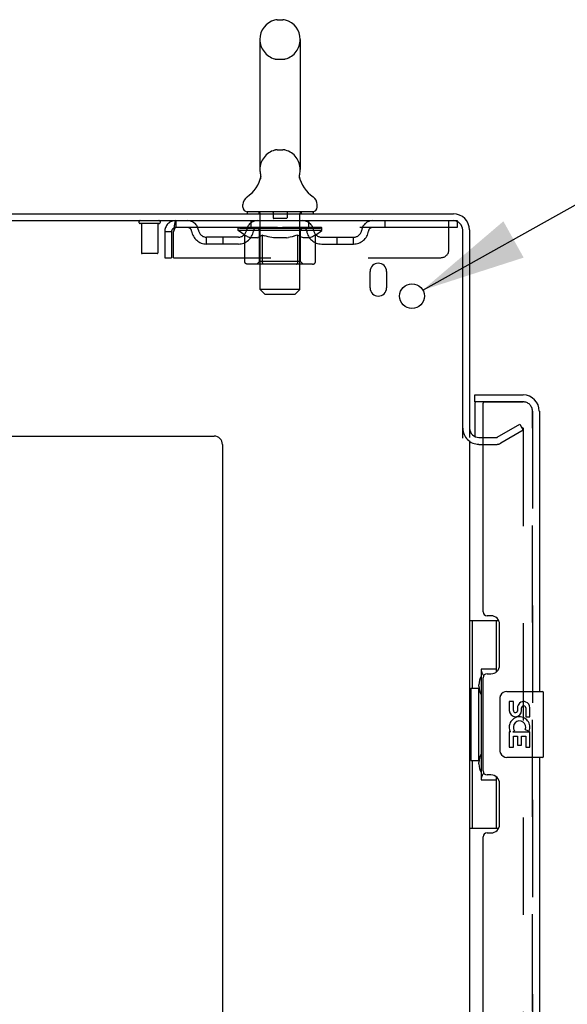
# Model space of a CAD drawing. Header units: inches. Extents: x 0 to 268, y 0 to 174.
# Tile 9 of 30: x 22.17 to 30.48, y 115.85 to 130.79. Entities that reach past the tile are written whole.
import ezdxf

# ---------------------------------------------------------------- set-up
doc = ezdxf.new("R2010")
doc.units = ezdxf.units.IN
doc.header["$LTSCALE"] = 14.749625
doc.header["$MEASUREMENT"] = 0
doc.linetypes.add('HIDDEN', pattern=[0.2, 0.1, -0.1])
doc.layers.get('0').update_dxf_attribs({"linetype": 'CONTINUOUS'})
for name, color, linetype in [('DEFAULT_2', 8, 'HIDDEN'), ('DIMENSIONS', 7, 'CONTINUOUS'), ('LEFTHAND_DOOR_ASSEMBLY', 7, 'CONTINUOUS'), ('RIGHTHAND_DOOR_ASSEMBLY', 7, 'CONTINUOUS')]:
    doc.layers.add(name, color=color, linetype=linetype)
doc.styles.get("Standard").update_dxf_attribs({"font": 'arial.ttf'})
doc.styles.add('TEXTSTYLE_1', font='gdt', dxfattribs={"width": 0.8})
doc.dimstyles.new('DIMSTYLE_2', dxfattribs={"dimtxt": 1.183125, "dimasz": 1.5775, "dimexe": 0.09, "dimexo": 0.07, "dimgap": 0.09, "dimtad": 0, "dimtih": 1, "dimtoh": 1, "dimzin": 4, "dimdsep": 46, "dimtxsty": 'Standard', "dimblk": '_FILLED', "dimblk1": '_FILLED', "dimblk2": '_FILLED', "dimcen": 0.09, "dimadec": 3, "dimazin": 1, "dimtfac": 1, "dimtdec": 3, "dimtofl": 0, "dimtmove": 0, "dimatfit": 1, "dimldrblk": '_FILLED', "dimfxl": 0, "dimtolj": 1, "dimtzin": 4, "dimarcsym": 0})

# ---------------------------------------------------------------- blocks, each defined once
blk = doc.blocks.new('_FILLED')
at = {"color": 0, "linetype": 'ByBlock'}
blk.add_solid([(0, 0), (-1, 0.2), (-1, -0.2)], dxfattribs=at)
blk = doc.blocks.new('*D23')
at = {"layer": 'DIMENSIONS', "color": 2, "linetype": 'Continuous'}
for p, q in [((28.287, 126.691), (31.345, 128.397)), ((31.345, 128.397), (32.725, 128.397))]:
    blk.add_line(p, q, dxfattribs=at)
at = {"layer": 'DIMENSIONS', "color": 2, "linetype": 'Continuous', "xscale": 1.5775, "yscale": 1.5775, "zscale": 1.5775, "rotation": 209.1540166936}
blk.add_blockref('_FILLED', (28.287, 126.691), dxfattribs=at)
at = {"layer": 'DIMENSIONS', "color": 2, "linetype": 'Continuous', "insert": (33.317, 128.988), "char_height": 1.18312, "width": 3.87338, "attachment_point": 1, "line_spacing_factor": 0.9, "style": 'TEXTSTYLE_1'}
blk.add_mtext('{\\fgdt;n}\\fArial;.38', dxfattribs=at)

msp = doc.modelspace()

# ---------------------------------------------------------------- linework, layer by layer
at = {"color": 7, "linetype": 'Continuous'}
for p, q in [((26.08, 130.795), (26.167, 130.795)), ((25.818, 130.495), (25.818, 128.52)), ((26.43, 130.495), (26.43, 128.52)), ((25.824, 128.377), (25.822, 128.372)), ((26.418, 128.431), (26.419, 128.436)), ((26.418, 128.426), (26.418, 128.431)), ((26.418, 128.421), (26.418, 128.426)), ((26.418, 128.416), (26.418, 128.421)), ((26.418, 128.411), (26.418, 128.416)), ((26.418, 128.406), (26.418, 128.411)), ((26.419, 128.401), (26.418, 128.406)), ((26.419, 128.436), (26.42, 128.441)), ((26.419, 128.396), (26.419, 128.401)), ((26.42, 128.391), (26.419, 128.396)), ((26.421, 128.387), (26.42, 128.391)), ((26.421, 128.446), (26.421, 128.45)), ((26.422, 128.383), (26.421, 128.387)), ((25.561, 127.948), (25.561, 127.988)), ((26.686, 127.948), (26.686, 127.988)), ((25.624, 127.879), (25.624, 127.849)), ((26.624, 127.879), (25.624, 127.879)), ((26.624, 127.879), (26.624, 127.849))]:
    msp.add_line(p, q, dxfattribs=at)
at = {"color": 3, "linetype": 'Continuous'}
for p, q in [((11.051, 127.849), (28.752, 127.849)), ((11.089, 127.745), (28.752, 127.745)), ((28.895, 124.442), (28.895, 127.603)), ((28.999, 127.603), (28.999, 124.453)), ((27.489, 126.724), (27.489, 126.974)), ((27.739, 126.974), (27.739, 126.724)), ((13.249, 124.474), (25.124, 124.474)), ((25.249, 124.349), (25.249, 49.974)), ((28.999, 124.401), (28.999, 51.297)), ((29.141, 124.453), (29.203, 124.453))]:
    msp.add_line(p, q, dxfattribs=at)
at = {"color": 7, "linetype": 'Continuous'}
for points in [[(25.826, 128.45), (25.827, 128.446), (25.828, 128.441), (25.828, 128.436), (25.829, 128.431), (25.829, 128.426), (25.829, 128.421), (25.829, 128.416), (25.829, 128.411), (25.829, 128.406), (25.829, 128.401), (25.828, 128.396), (25.827, 128.391), (25.826, 128.387), (25.825, 128.382), (25.824, 128.377)], [(26.42, 128.441), (26.421, 128.446), (26.421, 128.45)]]:
    msp.add_lwpolyline(points, dxfattribs=at)
at = {"color": 3, "linetype": 'Continuous'}
msp.add_circle((28.124, 126.599), 0.188, dxfattribs=at)
at = {"color": 7, "linetype": 'Continuous'}
for centre, radius, start, end in [((26.124, 130.495), 0.306, 105.6303, 180), ((26.08, 130.651), 0.144, 90, 105.6303), ((26.167, 130.651), 0.144, 74.3697, 90), ((26.124, 130.495), 0.306, 0, 74.3697), ((25.326, 128.536), 0.523, 304.6624, 347.2389), ((26.124, 128.52), 0.306, 180, 193.2053), ((26.922, 128.536), 0.523, 192.7611, 235.3376), ((26.124, 128.52), 0.306, 346.7947, 360), ((25.705, 127.988), 0.144, 124.6624, 180), ((26.542, 127.988), 0.144, 360, 55.3376), ((25.63, 127.948), 0.069, 180, 265), ((26.617, 127.948), 0.069, 275, 360)]:
    msp.add_arc(centre, radius, start, end, dxfattribs=at)
at = {"color": 3, "linetype": 'Continuous'}
for centre, radius, start, end in [((28.752, 127.603), 0.246, 0, 90), ((28.752, 127.603), 0.142, 0, 90), ((27.614, 126.974), 0.125, 0, 180), ((27.614, 126.724), 0.125, 180, 360), ((29.141, 124.596), 0.142, 180, 270), ((25.124, 124.349), 0.125, 0, 90)]:
    msp.add_arc(centre, radius, start, end, dxfattribs=at)
at = {"layer": 'DEFAULT_2', "color": 8, "linetype": 'HIDDEN'}
for p, q in [((26.08, 130.195), (26.167, 130.195)), ((26.08, 128.82), (26.167, 128.82)), ((25.804, 127.879), (25.804, 127.849)), ((25.824, 126.698), (25.824, 127.849)), ((26.019, 127.869), (26.019, 127.789)), ((26.219, 127.779), (26.029, 127.779)), ((26.229, 127.869), (26.229, 127.789)), ((26.424, 126.698), (26.424, 127.849)), ((26.444, 127.879), (26.444, 127.849)), ((24.287, 127.702), (24.003, 127.702)), ((24.021, 127.702), (24.021, 127.255)), ((24.269, 127.702), (24.269, 127.255)), ((24.541, 127.745), (24.541, 127.641)), ((28.811, 127.641), (24.541, 127.641)), ((25.49, 127.595), (25.49, 127.641)), ((25.5, 127.635), (25.5, 127.641)), ((25.509, 127.632), (25.509, 127.635)), ((25.509, 127.632), (26.739, 127.632)), ((25.517, 127.632), (25.517, 127.635)), ((25.518, 127.632), (25.518, 127.635)), ((25.529, 127.635), (25.529, 127.641)), ((25.545, 127.632), (25.545, 127.635)), ((25.547, 127.632), (25.547, 127.635)), ((25.575, 127.635), (25.575, 127.641)), ((25.59, 127.632), (25.59, 127.635)), ((25.592, 127.632), (25.592, 127.635)), ((25.797, 127.635), (25.595, 127.635)), ((25.638, 127.635), (25.638, 127.641)), ((25.64, 127.632), (25.64, 127.635)), ((25.641, 127.632), (25.641, 127.635)), ((25.644, 127.632), (25.644, 127.635)), ((25.651, 127.632), (25.651, 127.635)), ((25.651, 127.632), (25.651, 127.635)), ((25.654, 127.632), (25.654, 127.635)), ((25.658, 127.632), (25.658, 127.636)), ((25.662, 127.632), (25.662, 127.635)), ((25.676, 127.632), (25.676, 127.635)), ((25.686, 127.641), (25.686, 127.745)), ((25.694, 127.632), (25.694, 127.635)), ((25.695, 127.632), (25.695, 127.637)), ((25.715, 127.632), (25.715, 127.635)), ((25.717, 127.635), (25.717, 127.641)), ((25.726, 127.632), (25.726, 127.635)), ((25.73, 127.632), (25.73, 127.635)), ((25.74, 127.632), (25.74, 127.635)), ((25.751, 127.632), (25.751, 127.639)), ((25.766, 127.632), (25.766, 127.635)), ((25.769, 127.632), (25.769, 127.635)), ((25.797, 127.632), (25.797, 127.635)), ((25.864, 127.635), (25.802, 127.635)), ((25.807, 127.635), (25.807, 127.641)), ((25.814, 127.632), (25.814, 127.635)), ((25.818, 127.632), (25.818, 127.635)), ((25.824, 127.632), (25.824, 127.64)), ((25.829, 127.632), (25.829, 127.635)), ((25.84, 127.632), (25.84, 127.635)), ((25.864, 127.632), (25.864, 127.635)), ((25.939, 127.635), (25.879, 127.635)), ((25.9, 127.632), (25.9, 127.635)), ((25.907, 127.635), (25.907, 127.641)), ((25.911, 127.632), (25.911, 127.635)), ((25.913, 127.632), (25.913, 127.641)), ((25.916, 127.632), (25.916, 127.635)), ((25.923, 127.632), (25.923, 127.635)), ((25.939, 127.632), (25.939, 127.635)), ((26.019, 127.635), (25.965, 127.635)), ((25.978, 127.632), (25.978, 127.635)), ((26.009, 127.635), (26.124, 127.641)), ((26.014, 127.635), (26.014, 127.641)), ((26.014, 127.635), (26.014, 127.641)), ((26.014, 127.641), (26.014, 127.641)), ((26.014, 127.632), (26.014, 127.635)), ((26.018, 127.632), (26.018, 127.635)), ((26.019, 127.632), (26.019, 127.635)), ((26.019, 127.632), (26.019, 127.635)), ((26.103, 127.635), (26.055, 127.635)), ((26.06, 127.632), (26.06, 127.635)), ((26.103, 127.632), (26.103, 127.635)), ((26.121, 127.635), (26.121, 127.635)), ((26.121, 127.632), (26.121, 127.635)), ((26.121, 127.632), (26.121, 127.635)), ((26.124, 127.635), (26.124, 127.641)), ((26.124, 127.641), (26.238, 127.635)), ((26.126, 127.632), (26.126, 127.635)), ((26.126, 127.632), (26.126, 127.635)), ((26.126, 127.635), (26.126, 127.635)), ((26.144, 127.632), (26.144, 127.635)), ((26.144, 127.635), (26.193, 127.635)), ((26.187, 127.632), (26.187, 127.635)), ((26.228, 127.632), (26.228, 127.635)), ((26.228, 127.632), (26.228, 127.635)), ((26.228, 127.635), (26.283, 127.635)), ((26.229, 127.632), (26.229, 127.635)), ((26.233, 127.635), (26.233, 127.641)), ((26.233, 127.641), (26.234, 127.641)), ((26.233, 127.632), (26.233, 127.635)), ((26.234, 127.635), (26.234, 127.641)), ((26.269, 127.632), (26.269, 127.635)), ((26.309, 127.632), (26.309, 127.635)), ((26.309, 127.635), (26.368, 127.635)), ((26.324, 127.632), (26.324, 127.635)), ((26.331, 127.632), (26.331, 127.635)), ((26.334, 127.632), (26.334, 127.641)), ((26.336, 127.632), (26.336, 127.635)), ((26.34, 127.635), (26.34, 127.641)), ((26.347, 127.632), (26.347, 127.635)), ((26.383, 127.632), (26.383, 127.635)), ((26.384, 127.635), (26.445, 127.635)), ((26.408, 127.632), (26.408, 127.635)), ((26.419, 127.632), (26.419, 127.635)), ((26.423, 127.632), (26.423, 127.64)), ((26.429, 127.632), (26.429, 127.635)), ((26.433, 127.632), (26.433, 127.635)), ((26.44, 127.635), (26.44, 127.641)), ((26.45, 127.632), (26.45, 127.635)), ((26.45, 127.635), (26.757, 127.635)), ((26.478, 127.632), (26.478, 127.635)), ((26.481, 127.632), (26.481, 127.635)), ((26.496, 127.632), (26.496, 127.639)), ((26.508, 127.632), (26.508, 127.635)), ((26.517, 127.632), (26.517, 127.635)), ((26.521, 127.632), (26.521, 127.635)), ((26.531, 127.635), (26.531, 127.641)), ((26.532, 127.632), (26.532, 127.635)), ((26.552, 127.632), (26.552, 127.637)), ((26.553, 127.632), (26.553, 127.635)), ((26.561, 127.641), (26.561, 127.745)), ((26.571, 127.632), (26.571, 127.635)), ((26.585, 127.632), (26.585, 127.635)), ((26.59, 127.632), (26.59, 127.636)), ((26.593, 127.632), (26.593, 127.635)), ((26.596, 127.632), (26.596, 127.635)), ((26.596, 127.632), (26.596, 127.635)), ((26.604, 127.632), (26.604, 127.635)), ((26.607, 127.632), (26.607, 127.635)), ((26.607, 127.632), (26.607, 127.635)), ((26.609, 127.635), (26.609, 127.641)), ((26.635, 127.638), (26.756, 127.639)), ((26.635, 127.635), (26.635, 127.638)), ((26.655, 127.632), (26.655, 127.635)), ((26.658, 127.632), (26.658, 127.635)), ((26.672, 127.635), (26.672, 127.641)), ((26.701, 127.632), (26.701, 127.635)), ((26.702, 127.632), (26.702, 127.635)), ((26.719, 127.635), (26.719, 127.641)), ((26.729, 127.632), (26.729, 127.635)), ((26.73, 127.632), (26.73, 127.635)), ((26.739, 127.632), (26.739, 127.635)), ((26.747, 127.635), (26.747, 127.641)), ((26.756, 127.635), (26.756, 127.639)), ((26.757, 127.595), (26.757, 127.635)), ((27.711, 127.745), (27.711, 127.641)), ((28.686, 127.308), (28.686, 127.745)), ((28.752, 127.745), (28.811, 127.745)), ((28.811, 127.745), (28.811, 127.641)), ((24.374, 127.578), (24.374, 127.183)), ((24.374, 127.578), (24.478, 127.578)), ((24.478, 127.578), (24.478, 127.183)), ((24.508, 127.183), (24.508, 127.578)), ((25.009, 127.39), (25.009, 127.494)), ((25.492, 127.494), (25.009, 127.494)), ((25.259, 127.39), (25.259, 127.494)), ((25.59, 127.525), (25.49, 127.595)), ((26.757, 127.595), (25.49, 127.595)), ((25.59, 127.12), (25.59, 127.525)), ((25.59, 127.525), (25.604, 127.516)), ((25.617, 127.507), (25.604, 127.516)), ((25.631, 127.5), (25.617, 127.507)), ((25.644, 127.493), (25.631, 127.5)), ((25.658, 127.488), (25.644, 127.493)), ((25.671, 127.483), (25.658, 127.488)), ((25.775, 127.483), (25.671, 127.483)), ((25.775, 127.483), (25.789, 127.488)), ((25.802, 127.494), (25.788, 127.488)), ((25.816, 127.5), (25.802, 127.493)), ((25.811, 127.123), (25.811, 127.592)), ((25.829, 127.508), (25.815, 127.5)), ((25.843, 127.516), (25.829, 127.508)), ((25.857, 127.526), (25.843, 127.516)), ((25.857, 127.12), (25.857, 127.526)), ((25.857, 127.526), (25.886, 127.516)), ((25.914, 127.507), (25.886, 127.516)), ((25.942, 127.5), (25.914, 127.508)), ((25.97, 127.493), (25.942, 127.5)), ((25.997, 127.488), (25.969, 127.493)), ((26.025, 127.483), (25.997, 127.488)), ((26.223, 127.483), (26.025, 127.483)), ((26.223, 127.483), (26.251, 127.488)), ((26.279, 127.494), (26.25, 127.488)), ((26.307, 127.5), (26.278, 127.493)), ((26.335, 127.508), (26.306, 127.5)), ((26.363, 127.517), (26.334, 127.508)), ((26.392, 127.527), (26.363, 127.517)), ((26.392, 127.12), (26.392, 127.527)), ((26.392, 127.527), (26.407, 127.517)), ((26.422, 127.508), (26.407, 127.517)), ((26.436, 127.5), (26.422, 127.508)), ((26.436, 127.123), (26.436, 127.592)), ((26.451, 127.493), (26.436, 127.5)), ((26.465, 127.488), (26.45, 127.493)), ((26.479, 127.483), (26.465, 127.488)), ((26.573, 127.483), (26.479, 127.483)), ((26.573, 127.483), (26.587, 127.488)), ((26.602, 127.493), (26.587, 127.488)), ((26.616, 127.5), (26.601, 127.493)), ((26.63, 127.508), (26.616, 127.5)), ((26.645, 127.517), (26.63, 127.508)), ((26.66, 127.527), (26.645, 127.517)), ((26.66, 127.527), (26.757, 127.595)), ((26.66, 127.12), (26.66, 127.527)), ((26.755, 127.494), (27.238, 127.494)), ((26.988, 127.39), (26.988, 127.494)), ((27.238, 127.39), (27.238, 127.494)), ((25.492, 127.39), (25.009, 127.39)), ((26.755, 127.39), (27.238, 127.39)), ((24.259, 127.245), (24.031, 127.245)), ((24.374, 127.183), (24.478, 127.183)), ((24.508, 127.183), (28.561, 127.183)), ((26.617, 127.083), (25.632, 127.083)), ((25.811, 127.123), (25.771, 127.083)), ((26.436, 127.123), (25.811, 127.123)), ((25.869, 127.088), (25.866, 127.09)), ((25.873, 127.084), (25.871, 127.086)), ((25.876, 127.083), (25.873, 127.084)), ((25.879, 127.083), (25.876, 127.083)), ((26.436, 127.123), (26.476, 127.083)), ((25.893, 126.629), (25.824, 126.698)), ((26.424, 126.698), (25.824, 126.698)), ((25.893, 126.629), (26.355, 126.629)), ((26.355, 126.629), (26.424, 126.698)), ((29.419, 124.458), (29.759, 124.654)), ((29.759, 124.654), (29.811, 124.564)), ((29.811, 124.564), (29.471, 124.368)), ((29.811, 124.584), (29.811, 51.115)), ((29.141, 124.349), (29.403, 124.349)), ((29.203, 124.453), (29.403, 124.453))]:
    msp.add_line(p, q, dxfattribs=at)
for points in [[(24.541, 127.745), (24.538, 127.744), (24.536, 127.741), (24.534, 127.736), (24.531, 127.729), (24.529, 127.72), (24.526, 127.709), (24.524, 127.697), (24.522, 127.683), (24.519, 127.667), (24.517, 127.651), (24.515, 127.634), (24.512, 127.616), (24.51, 127.597), (24.508, 127.578)], [(24.541, 127.641), (24.538, 127.641), (24.536, 127.64), (24.534, 127.638), (24.531, 127.635), (24.529, 127.632), (24.526, 127.628), (24.524, 127.623), (24.522, 127.618), (24.519, 127.612), (24.517, 127.606), (24.515, 127.599), (24.512, 127.592), (24.51, 127.586), (24.508, 127.578)], [(25.632, 127.083), (25.627, 127.083), (25.622, 127.084), (25.617, 127.086), (25.612, 127.088), (25.608, 127.09), (25.603, 127.093), (25.6, 127.097), (25.596, 127.101), (25.593, 127.105), (25.591, 127.11), (25.59, 127.115), (25.59, 127.12)], [(25.858, 127.11), (25.857, 127.115), (25.857, 127.12)], [(25.859, 127.105), (25.858, 127.11), (25.857, 127.115), (25.857, 127.12)], [(25.871, 127.086), (25.869, 127.088), (25.866, 127.09), (25.864, 127.093), (25.862, 127.097), (25.86, 127.101), (25.859, 127.105)], [(25.864, 127.093), (25.862, 127.097), (25.86, 127.101)], [(26.371, 127.083), (26.374, 127.083), (26.376, 127.084), (26.379, 127.086), (26.381, 127.088), (26.383, 127.09), (26.386, 127.093), (26.387, 127.097), (26.389, 127.101), (26.391, 127.105), (26.392, 127.11), (26.392, 127.115), (26.392, 127.12)], [(26.617, 127.083), (26.622, 127.083), (26.627, 127.084), (26.632, 127.086), (26.637, 127.088), (26.642, 127.09), (26.646, 127.093), (26.65, 127.097), (26.653, 127.101), (26.656, 127.105), (26.658, 127.11), (26.66, 127.115), (26.66, 127.12)], [(29.794, 124.604), (29.794, 124.604), (29.792, 124.604), (29.79, 124.603), (29.788, 124.603), (29.786, 124.602)], [(29.797, 124.603), (29.796, 124.604), (29.794, 124.604)], [(29.797, 124.603), (29.799, 124.603), (29.801, 124.602), (29.803, 124.601), (29.804, 124.6), (29.806, 124.598), (29.807, 124.596), (29.808, 124.595), (29.809, 124.593), (29.81, 124.591), (29.811, 124.588), (29.811, 124.586), (29.811, 124.584)]]:
    msp.add_lwpolyline(points, dxfattribs=at)
for centre, radius, start, end in [((26.124, 130.495), 0.306, 180, 254.3697), ((26.124, 130.495), 0.306, 285.6303, 360), ((26.08, 130.339), 0.144, 254.3697, 270), ((26.167, 130.339), 0.144, 270, 285.6303), ((26.08, 128.676), 0.144, 90, 105.6303), ((26.167, 128.676), 0.144, 74.3697, 90), ((26.124, 128.52), 0.306, 105.6303, 180), ((26.124, 128.52), 0.306, 0, 74.3697), ((25.63, 127.948), 0.069, 265, 270), ((25.794, 127.849), 0.03, 0, 90), ((26.009, 127.869), 0.01, 0, 90), ((26.029, 127.789), 0.01, 180, 270), ((26.219, 127.789), 0.01, 270, 360), ((26.239, 127.869), 0.01, 90, 180), ((26.454, 127.849), 0.03, 90, 180), ((26.617, 127.948), 0.069, 270, 275), ((24.003, 127.724), 0.0215, 90, 270), ((24.287, 127.724), 0.0215, 270, 90), ((24.541, 127.578), 0.167, 90, 180), ((24.541, 127.578), 0.063, 90, 180), ((24.72, 127.578), 0.167, 8.0716, 90), ((24.72, 127.579), 0.0625, 7.9863, 90), ((25.781, 127.578), 0.167, 90, 171.9284), ((25.781, 127.579), 0.0625, 90, 172.0137), ((25.771, 127.592), 0.0398, 0, 90), ((26.476, 127.592), 0.0398, 90, 180), ((26.466, 127.578), 0.167, 8.0716, 90), ((26.467, 127.579), 0.0625, 7.9863, 90), ((27.527, 127.578), 0.167, 90, 171.9284), ((27.527, 127.579), 0.0625, 90, 172.0137), ((25.009, 127.619), 0.229, 187.9863, 270), ((25.009, 127.619), 0.125, 188.0716, 270), ((25.492, 127.619), 0.125, 270, 351.9284), ((25.492, 127.619), 0.229, 270, 352.0137), ((26.755, 127.619), 0.229, 187.9863, 270), ((26.755, 127.619), 0.125, 188.0716, 270), ((27.238, 127.619), 0.125, 270, 351.9284), ((27.238, 127.619), 0.229, 270, 352.0137), ((24.031, 127.255), 0.01, 180, 270), ((24.259, 127.255), 0.01, 270, 360), ((28.561, 127.308), 0.125, 270, 360), ((29.141, 124.596), 0.246, 180, 270), ((29.403, 124.486), 0.033, 270, 300), ((29.403, 124.486), 0.137, 270, 300)]:
    msp.add_arc(centre, radius, start, end, dxfattribs=at)
for centre, major_axis, ratio, start_param, end_param in [((26.124, 127.641), (0.633, 0.007), 0.05963, 2.96643, 3.140963), ((25.47, 127.63), (0.198, 0), 0.060556, 0.430652, 1.470503), ((26.124, 127.641), (0.633, 0), 0.060556, -3.141593, -2.96706), ((25.47, 127.623), (0.198, 0.002), 0.05963, 1.376596, 1.469874), ((26.124, 127.641), (0.633, 0.013), 0.05688, 2.791345, 2.965878), ((25.446, 127.63), (0.198, 0.002), 0.05963, 0.25549, 1.295341), ((25.515, 127.63), (0.198, -0.002), 0.05963, 0.605815, 1.645666), ((26.124, 127.641), (0.633, -0.007), 0.05963, -2.96643, -2.791898), ((25.515, 127.623), (0.198, 0), 0.060556, 1.551758, 1.645036), ((25.446, 127.623), (0.198, 0.004), 0.05688, 1.20151, 1.294789), ((25.516, 127.625), (0.164, 0.002), 0.05963, 1.065228, 1.614276), ((25.496, 127.625), (0.164, 0.003), 0.05688, 0.890143, 1.43919), ((25.554, 127.625), (0.164, 0), 0.060556, 1.240391, 1.789438), ((26.124, 127.641), (0.633, 0.019), 0.052395, 2.616403, 2.790936), ((25.442, 127.63), (0.198, 0.004), 0.05688, 0.080405, 1.120256), ((25.577, 127.63), (0.198, -0.004), 0.05688, 0.7809, 1.820751), ((26.124, 127.641), (0.633, -0.013), 0.05688, -2.791345, -2.616812), ((25.577, 127.623), (0.198, -0.002), 0.05963, 1.72692, 1.820198), ((25.442, 127.623), (0.198, 0.006), 0.052395, 1.026568, 1.119847), ((25.495, 127.625), (0.164, 0.005), 0.052395, 0.715201, 1.264248), ((25.61, 127.625), (0.164, -0.002), 0.05963, 1.415553, 1.9646), ((26.124, 127.641), (0.633, 0.025), 0.046319, 2.441654, 2.616187), ((25.657, 127.63), (0.198, -0.006), 0.052395, 0.955842, 1.995693), ((25.459, 127.63), (0.198, 0.006), 0.052395, -0.094537, 0.945314), ((26.124, 127.641), (0.633, -0.019), 0.052395, -2.616403, -2.44187), ((25.657, 127.623), (0.198, -0.004), 0.05688, 1.902006, 1.995284), ((25.459, 127.623), (0.198, 0.008), 0.046319, 0.851819, 0.945098), ((25.514, 127.625), (0.164, 0.006), 0.046319, 0.540452, 1.089499), ((25.681, 127.625), (0.164, -0.003), 0.05688, 1.590638, 2.139686), ((26.124, 127.641), (0.633, 0.029), 0.038841, 2.267123, 2.441656), ((25.75, 127.63), (0.198, -0.008), 0.046319, 1.130591, 2.170442), ((25.497, 127.63), (0.198, 0.008), 0.046319, -0.269286, 0.770565), ((26.124, 127.641), (0.633, -0.025), 0.046319, -2.441654, -2.267121), ((25.75, 127.623), (0.198, -0.006), 0.052395, 2.076947, 2.170226), ((25.497, 127.623), (0.198, 0.009), 0.038841, 0.677289, 0.770567), ((25.551, 127.625), (0.164, 0.008), 0.038841, 0.365921, 0.914969), ((25.765, 127.625), (0.164, -0.005), 0.052395, 1.76558, 2.314627), ((26.124, 127.641), (0.633, 0.033), 0.030195, 2.09281, 2.267343), ((25.855, 127.63), (0.198, -0.009), 0.038841, 1.305122, 2.344973), ((25.553, 127.63), (0.198, 0.009), 0.038841, -0.443817, 0.596034), ((26.124, 127.641), (0.633, -0.029), 0.038841, -2.267123, -2.092591), ((25.855, 127.623), (0.198, -0.008), 0.046319, 2.251696, 2.344975), ((25.553, 127.623), (0.198, 0.01), 0.030195, 0.502975, 0.596254), ((25.605, 127.625), (0.164, 0.009), 0.030195, 0.191608, 0.740655), ((25.861, 127.625), (0.164, -0.006), 0.046319, 1.940329, 2.489376), ((25.626, 127.63), (0.198, 0.01), 0.030195, -0.61813, 0.421721), ((26.124, 127.641), (0.633, 0.036), 0.020645, 1.918687, 2.09322), ((25.968, 127.63), (0.198, -0.01), 0.030195, 1.479435, 2.519286), ((26.124, 127.641), (0.633, -0.033), 0.030195, -2.09281, -1.918277), ((25.968, 127.623), (0.198, -0.009), 0.038841, 2.426227, 2.519505), ((25.626, 127.623), (0.198, 0.011), 0.020645, 0.328852, 0.422131), ((25.675, 127.625), (0.164, 0.009), 0.020645, 0.017485, 0.566532), ((25.964, 127.625), (0.164, -0.008), 0.038841, 2.11486, 2.663907), ((25.715, 127.63), (0.198, 0.011), 0.020645, -0.792253, 0.247598), ((26.124, 127.641), (0.633, 0.038), 0.010478, 1.744704, 1.919237), ((26.085, 127.63), (0.198, -0.011), 0.020645, 1.653558, 2.693409), ((26.124, 127.641), (0.633, -0.036), 0.020645, -1.918687, -1.744154), ((26.085, 127.623), (0.198, -0.01), 0.030195, 2.60054, 2.693819), ((25.715, 127.623), (0.198, 0.012), 0.010478, 0.154869, 0.248148), ((25.759, 127.625), (0.164, 0.01), 0.010478, 6.126688, 6.675735), ((26.072, 127.625), (0.164, -0.009), 0.030195, 2.289173, 2.83822), ((25.816, 127.63), (0.198, 0.012), 0.010478, -0.966236, -0.000846), ((26.204, 127.63), (0.198, -0.012), 0.010478, 1.827541, 2.867392), ((26.124, 127.641), (0.633, -0.038), 0.010478, -1.744704, -1.570171), ((26.204, 127.623), (0.198, -0.011), 0.020645, 2.774664, 2.867942), ((26.182, 127.625), (0.164, -0.009), 0.020645, 2.463296, 3.012344), ((26.043, 127.63), (0.198, 0.012), 0.010478, 0.274201, 1.314052), ((25.957, 127.625), (0.164, 0.01), 0.010478, -0.000483, 0.504314), ((25.926, 127.623), (0.198, 0.012), 0.010478, 0.099668, 0.192946), ((26.124, 127.641), (0.633, 0.038), 0.010478, -1.571421, -1.396888), ((26.321, 127.623), (0.198, -0.012), 0.010478, 2.948646, 3.041925), ((26.29, 127.625), (0.164, -0.01), 0.010478, 2.637279, 3.142076), ((26.162, 127.63), (0.198, 0.011), 0.020645, 0.448184, 1.488034), ((26.065, 127.625), (0.164, 0.009), 0.020645, 0.129249, 0.678296), ((26.043, 127.623), (0.198, 0.011), 0.020645, 0.273651, 0.366929), ((26.431, 127.63), (0.198, -0.012), 0.010478, -3.140747, -2.175357), ((26.124, 127.641), (0.633, 0.036), 0.020645, -1.397439, -1.222906), ((26.124, 127.641), (0.633, -0.038), 0.010478, 1.222355, 1.396888), ((26.279, 127.63), (0.198, 0.01), 0.030195, 0.622307, 1.662158), ((26.175, 127.625), (0.164, 0.009), 0.030195, 0.303372, 0.852419), ((26.488, 127.625), (0.164, -0.01), 0.010478, 2.749043, 3.29809), ((26.532, 127.63), (0.198, -0.011), 0.020645, 2.893995, 3.933846), ((26.162, 127.623), (0.198, 0.01), 0.030195, 0.447774, 0.541052), ((26.532, 127.623), (0.198, -0.012), 0.010478, 2.893445, 2.986723), ((26.124, 127.641), (0.633, 0.033), 0.030195, -1.223315, -1.048783), ((26.124, 127.641), (0.633, -0.036), 0.020645, 1.048373, 1.222906), ((26.392, 127.63), (0.198, 0.009), 0.038841, 0.79662, 1.836471), ((26.283, 127.625), (0.164, 0.008), 0.038841, 0.477686, 1.026733), ((26.572, 127.625), (0.164, -0.009), 0.020645, 2.57506, 3.124108), ((26.621, 127.63), (0.198, -0.01), 0.030195, 2.719872, 3.759723), ((26.497, 127.63), (0.198, 0.008), 0.046319, 0.971151, 2.011002), ((26.279, 127.623), (0.198, 0.009), 0.038841, 0.622087, 0.715366), ((26.621, 127.623), (0.198, -0.011), 0.020645, 2.719462, 2.812741), ((26.124, 127.641), (0.633, 0.029), 0.038841, -1.049002, -0.874469), ((26.124, 127.641), (0.633, -0.033), 0.030195, 0.87425, 1.048783), ((26.386, 127.625), (0.164, 0.006), 0.046319, 0.652216, 1.201263), ((26.591, 127.63), (0.198, 0.006), 0.052395, 1.1459, 2.185751), ((26.642, 127.625), (0.164, -0.009), 0.030195, 2.400937, 2.949985), ((26.694, 127.63), (0.198, -0.009), 0.038841, 2.545558, 3.585409), ((26.482, 127.625), (0.164, 0.005), 0.052395, 0.826965, 1.376012), ((26.392, 127.623), (0.198, 0.008), 0.046319, 0.796618, 0.889896), ((26.694, 127.623), (0.198, -0.01), 0.030195, 2.545339, 2.638617), ((26.67, 127.63), (0.198, 0.004), 0.05688, 1.320842, 2.360692), ((26.124, 127.641), (0.633, 0.025), 0.046319, -0.874471, -0.699939), ((26.124, 127.641), (0.633, -0.029), 0.038841, 0.699936, 0.874469), ((26.751, 127.63), (0.198, -0.008), 0.046319, 2.371028, 3.410879), ((26.696, 127.625), (0.164, -0.008), 0.038841, 2.226624, 2.775671), ((26.733, 127.63), (0.198, 0.002), 0.05963, 1.495927, 2.535778), ((26.566, 127.625), (0.164, 0.003), 0.05688, 1.001907, 1.550954), ((26.788, 127.63), (0.198, -0.006), 0.052395, 2.196279, 3.23613), ((26.733, 127.625), (0.164, -0.006), 0.046319, 2.052093, 2.601141), ((26.497, 127.623), (0.198, 0.006), 0.052395, 0.971367, 1.064645), ((26.751, 127.623), (0.198, -0.009), 0.038841, 2.371026, 2.464304), ((26.777, 127.63), (0.198, 0), 0.060556, 2.364024, 2.71094), ((26.805, 127.63), (0.198, -0.004), 0.05688, 2.021337, 3.061188), ((26.124, 127.641), (0.633, 0.019), 0.052395, -0.699723, -0.52519), ((26.124, 127.641), (0.633, -0.025), 0.046319, 0.525406, 0.699939), ((26.801, 127.63), (0.198, -0.002), 0.05963, 1.846251, 2.886102), ((26.638, 127.625), (0.164, 0.002), 0.05963, 1.176993, 1.72604), ((26.752, 127.625), (0.164, -0.005), 0.052395, 1.877344, 2.426392), ((26.693, 127.625), (0.164, 0), 0.060556, 1.352155, 1.901202), ((26.751, 127.625), (0.164, -0.003), 0.05688, 1.702402, 2.25145), ((26.731, 127.625), (0.164, -0.002), 0.05963, 1.527317, 2.076364), ((26.591, 127.623), (0.198, 0.004), 0.05688, 1.146309, 1.239587), ((26.788, 127.623), (0.198, -0.008), 0.046319, 2.196495, 2.289773), ((26.124, 127.641), (0.633, 0.013), 0.05688, -0.524781, -0.350248), ((26.124, 127.641), (0.633, -0.019), 0.052395, 0.350657, 0.52519), ((26.777, 127.623), (0.198, -0.002), 0.05963, 1.764997, 1.971333), ((26.67, 127.623), (0.198, 0.002), 0.05963, 1.321394, 1.414673), ((26.805, 127.623), (0.198, -0.006), 0.052395, 2.021746, 2.115024), ((26.124, 127.641), (0.633, 0.007), 0.05963, -0.349695, -0.175162), ((26.124, 127.641), (0.633, -0.013), 0.05688, 0.175715, 0.350248), ((26.733, 127.623), (0.198, 0), 0.060556, 1.496556, 1.589835), ((26.801, 127.623), (0.198, -0.004), 0.05688, 1.846804, 1.940083), ((26.124, 127.641), (0.633, -0.007), 0.05963, 6.27665, 6.458348), ((26.124, 127.641), (0.633, 0), 0.060556, -0.174533, -0.058352)]:
    msp.add_ellipse(centre, major_axis=major_axis, ratio=ratio, start_param=start_param, end_param=end_param, dxfattribs=at)
at = {"layer": 'LEFTHAND_DOOR_ASSEMBLY', "color": 7, "linetype": 'Continuous'}
for p, q in [((29.078, 124.995), (29.078, 125.099)), ((29.223, 124.995), (29.078, 124.995)), ((29.078, 124.975), (29.078, 124.468)), ((28.999, 121.674), (29.439, 121.674)), ((29.038, 121.674), (29.038, 120.649)), ((29.403, 121.674), (29.403, 120.895)), ((29.176, 120.939), (29.176, 119.259)), ((29.403, 120.939), (29.176, 120.939)), ((29.016, 120.649), (29.016, 119.549)), ((29.016, 120.649), (29.139, 120.649)), ((29.139, 120.68), (29.139, 120.7)), ((29.139, 119.549), (29.139, 120.649)), ((29.462, 119.699), (29.462, 120.499)), ((29.562, 120.599), (30.102, 120.599)), ((30.117, 119.614), (30.117, 120.584)), ((29.599, 120.445), (29.599, 120.309)), ((29.662, 120.445), (29.599, 120.445)), ((29.662, 120.309), (29.662, 120.445)), ((29.727, 120.372), (29.727, 120.302)), ((29.788, 120.309), (29.788, 120.351)), ((29.851, 120.351), (29.851, 120.215)), ((29.914, 120.215), (29.914, 120.351)), ((29.851, 120.215), (29.914, 120.215)), ((29.652, 119.984), (29.679, 120.003)), ((29.843, 120.02), (29.901, 119.995)), ((29.599, 119.984), (29.599, 119.754)), ((29.617, 119.984), (29.599, 119.984)), ((29.652, 119.984), (29.914, 119.984)), ((29.662, 119.754), (29.662, 119.921)), ((29.662, 119.921), (29.727, 119.921)), ((29.727, 119.921), (29.727, 119.785)), ((29.788, 119.785), (29.788, 119.921)), ((29.788, 119.921), (29.851, 119.921)), ((29.851, 119.921), (29.851, 119.754)), ((29.914, 119.754), (29.914, 119.984)), ((29.599, 119.754), (29.662, 119.754)), ((29.727, 119.785), (29.788, 119.785)), ((29.851, 119.754), (29.914, 119.754)), ((30.102, 119.599), (29.562, 119.599)), ((29.016, 119.549), (29.139, 119.549)), ((29.038, 119.549), (29.038, 118.524)), ((29.139, 119.499), (29.139, 119.519)), ((29.176, 119.259), (29.403, 119.259)), ((29.403, 119.304), (29.403, 118.524)), ((28.999, 118.524), (29.439, 118.524))]:
    msp.add_line(p, q, dxfattribs=at)
at = {"layer": 'LEFTHAND_DOOR_ASSEMBLY', "color": 3, "linetype": 'Continuous'}
for p, q in [((29.078, 125.099), (29.81, 125.099)), ((29.203, 121.807), (29.203, 124.975)), ((30.057, 124.853), (30.057, 120.599)), ((29.323, 121.747), (29.263, 121.747)), ((29.453, 120.997), (29.453, 121.617)), ((29.203, 119.392), (29.203, 120.807)), ((29.263, 120.867), (29.323, 120.867)), ((30.057, 119.599), (30.057, 99.099)), ((29.323, 119.332), (29.263, 119.332)), ((29.453, 118.582), (29.453, 119.202)), ((29.203, 100.307), (29.203, 118.392)), ((29.263, 118.452), (29.323, 118.452))]:
    msp.add_line(p, q, dxfattribs=at)
at = {"layer": 'LEFTHAND_DOOR_ASSEMBLY', "color": 8, "linetype": 'HIDDEN'}
for p, q in [((29.223, 124.995), (29.81, 124.995)), ((29.953, 50.846), (29.953, 124.853))]:
    msp.add_line(p, q, dxfattribs=at)
at = {"layer": 'LEFTHAND_DOOR_ASSEMBLY', "color": 7, "linetype": 'Continuous'}
for points in [[(29.176, 120.916), (29.176, 120.912), (29.176, 120.909), (29.177, 120.905), (29.178, 120.9), (29.18, 120.896), (29.182, 120.89), (29.185, 120.885), (29.188, 120.879), (29.191, 120.873), (29.195, 120.866), (29.199, 120.858), (29.204, 120.85), (29.209, 120.842), (29.212, 120.838)], [(29.462, 120.499), (29.462, 120.506), (29.462, 120.512), (29.463, 120.518), (29.465, 120.524), (29.466, 120.53), (29.468, 120.536)], [(29.468, 119.663), (29.466, 119.669), (29.465, 119.675), (29.463, 119.681), (29.462, 119.687), (29.462, 119.693), (29.462, 119.699)], [(29.212, 119.36), (29.209, 119.357), (29.204, 119.349), (29.199, 119.341), (29.195, 119.333), (29.191, 119.326), (29.188, 119.32), (29.185, 119.314), (29.182, 119.308), (29.18, 119.303), (29.178, 119.299), (29.177, 119.294), (29.176, 119.29), (29.176, 119.287), (29.176, 119.283)]]:
    msp.add_lwpolyline(points, dxfattribs=at)
at = {"layer": 'LEFTHAND_DOOR_ASSEMBLY', "color": 3, "linetype": 'Continuous'}
for centre, radius, start, end in [((29.81, 124.853), 0.246, 0, 90), ((29.223, 124.975), 0.02, 90, 180), ((29.263, 121.807), 0.06, 180, 270), ((29.323, 121.617), 0.13, 0, 90), ((29.323, 120.997), 0.13, 270, 360), ((29.263, 120.807), 0.06, 90, 180), ((29.263, 119.392), 0.06, 180, 270), ((29.323, 119.202), 0.13, 0, 90), ((29.323, 118.582), 0.13, 270, 360), ((29.263, 118.392), 0.06, 90, 180)]:
    msp.add_arc(centre, radius, start, end, dxfattribs=at)
at = {"layer": 'LEFTHAND_DOOR_ASSEMBLY', "color": 7, "linetype": 'Continuous'}
for centre, radius, start, end in [((29.098, 124.975), 0.02, 90, 180), ((29.562, 120.499), 0.1, 90, 158.7946), ((30.102, 120.584), 0.015, 0, 90), ((29.694, 120.309), 0.0943, 180, 360), ((29.694, 120.309), 0.0314, 180, 261.2295), ((29.693, 120.314), 0.0362, 263.4285, 341.7628), ((29.819, 120.351), 0.0943, 68.6999, 167.4338), ((29.819, 120.351), 0.0314, 0, 180.0485), ((29.819, 120.351), 0.0943, 0, 68.6704), ((29.756, 120.057), 0.157, 336.5966, 161.8791), ((29.753, 120.057), 0.154, 161.4199, 206.1963), ((29.756, 120.057), 0.0943, 336.5966, 215.1122), ((29.756, 120.057), 0.157, 205.737, 207.8532), ((29.562, 119.699), 0.1, 201.205, 270), ((30.102, 119.614), 0.015, 270, 360)]:
    msp.add_arc(centre, radius, start, end, dxfattribs=at)
at = {"layer": 'LEFTHAND_DOOR_ASSEMBLY', "color": 8, "linetype": 'HIDDEN'}
msp.add_arc((29.81, 124.853), 0.142, 0, 90, dxfattribs=at)
at = {"layer": 'LEFTHAND_DOOR_ASSEMBLY', "color": 7, "linetype": 'Continuous'}
for centre, start_param, end_param in [((29.243, 120.69), 0.699287, 1.51401), ((29.243, 120.69), -4.655602, -3.84088), ((29.243, 119.509), 0.699287, 1.51401), ((29.243, 119.509), -4.655602, -3.84088)]:
    msp.add_ellipse(centre, major_axis=(0, 0.18), ratio=0.579493, start_param=start_param, end_param=end_param, dxfattribs=at)
at = {"layer": 'RIGHTHAND_DOOR_ASSEMBLY', "color": 8, "linetype": 'HIDDEN'}
for p, q in [((29.81, 124.995), (29.098, 124.995)), ((29.953, 124.853), (29.953, 50.846))]:
    msp.add_line(p, q, dxfattribs=at)
msp.add_arc((29.81, 124.853), 0.142, 0, 90, dxfattribs=at)

# ---------------------------------------------------------------- dimensions: what is measured, and where the dimension line sits
at = {"layer": 'DIMENSIONS', "color": 2, "linetype": 'Continuous'}
dim = msp.add_diameter_dim_2p(p1=(28.287, 126.691), p2=(27.96, 126.508), text='%%c<>', dimstyle='DIMSTYLE_2', override={"dimpost": '<>'}, dxfattribs=at)
dim.commit()
dim.dimension.update_dxf_attribs({"geometry": '*D23', "text_midpoint": (35.254, 128.397), "dimtype": 163})

doc.saveas('drawing.dxf')
